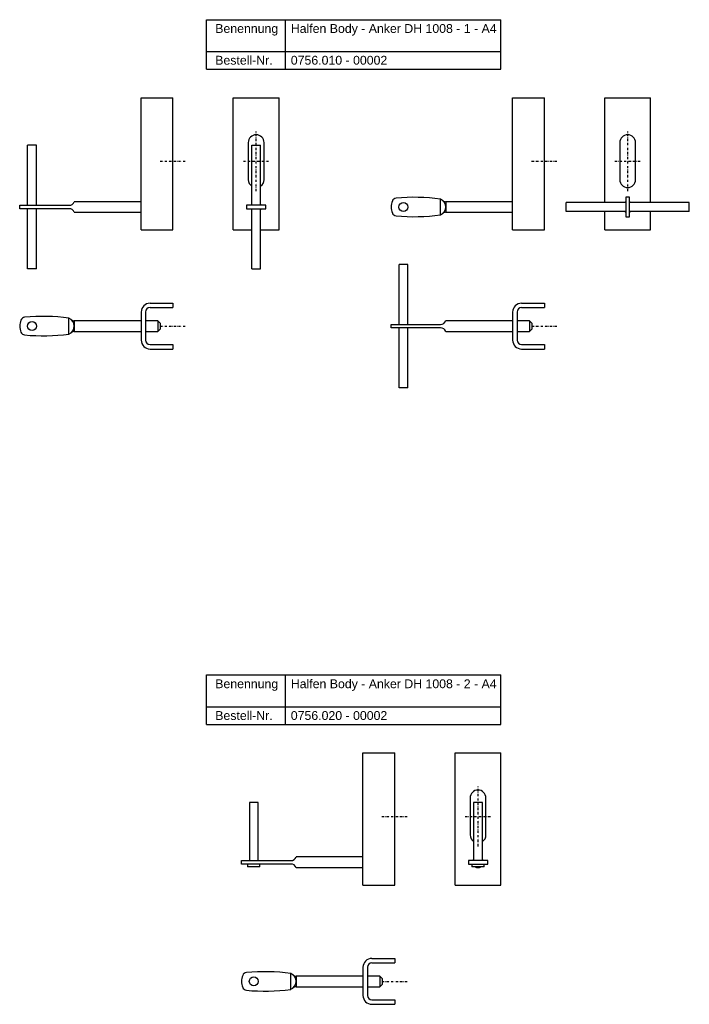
# Model space of a CAD drawing. Header units: millimetres. Extents: x -1269 to -889, y 268 to 826.
import ezdxf

# ---------------------------------------------------------------- set-up
doc = ezdxf.new("R2010")
doc.units = ezdxf.units.MM
doc.header["$LTSCALE"] = 10
doc.linetypes.add('STRICHPUNKT2', pattern=[0.5, 0.25, -0.125, 0, -0.125])
doc.layers.add('HALFEN', color=2, linetype='Continuous')
doc.styles.add('ARIAL50', font='ARIAL.TTF', dxfattribs={"height": 5})

msp = doc.modelspace()

# ---------------------------------------------------------------- linework, layer by layer
at = {"layer": 'HALFEN'}
for p, q in [((-1162.69, 826.41), (-995.49, 826.41)), ((-1162.69, 798.41), (-1162.69, 826.41)), ((-1117.72, 798.41), (-1117.72, 826.41)), ((-995.49, 798.41), (-995.49, 826.41)), ((-1162.69, 808.41), (-995.49, 808.41)), ((-1162.69, 798.41), (-995.49, 798.41)), ((-1199.74, 707.15), (-1199.74, 782.15)), ((-1199.74, 782.15), (-1181.74, 782.15)), ((-1181.74, 707.15), (-1181.74, 782.15)), ((-1147.43, 782.15), (-1121.43, 782.15)), ((-1147.43, 707.15), (-1147.43, 782.15)), ((-1121.43, 707.15), (-1121.43, 782.15)), ((-988.82, 707.15), (-988.82, 782.15)), ((-988.82, 782.15), (-970.82, 782.15)), ((-970.82, 707.15), (-970.82, 782.15)), ((-936.51, 782.15), (-910.51, 782.15)), ((-936.51, 722.65), (-936.51, 782.15)), ((-910.51, 722.65), (-910.51, 782.15)), ((-1264.24, 721.15), (-1264.24, 755.15)), ((-1259.24, 755.15), (-1264.24, 755.15)), ((-1259.24, 721.15), (-1259.24, 755.15)), ((-1138.93, 756.65), (-1138.93, 735.65)), ((-1136.93, 721.15), (-1136.93, 755.15)), ((-1136.93, 755.15), (-1131.93, 755.15)), ((-1131.93, 721.15), (-1131.93, 755.15)), ((-1129.93, 735.65), (-1129.93, 756.65)), ((-928.01, 756.65), (-928.01, 735.65)), ((-919.01, 735.65), (-919.01, 756.65)), ((-1268.74, 721.15), (-1240.74, 721.15)), ((-1268.74, 719.15), (-1268.74, 721.15)), ((-1199.74, 723.15), (-1237.74, 723.15)), ((-1029.82, 715.65), (-1029.82, 724.65)), ((-988.82, 723.15), (-1026.82, 723.15)), ((-1026.82, 723.15), (-1026.82, 717.15)), ((-924.51, 722.65), (-958.51, 722.65)), ((-958.51, 717.65), (-958.51, 722.65)), ((-888.51, 722.65), (-922.51, 722.65)), ((-888.51, 717.65), (-888.51, 722.65)), ((-1240.74, 719.15), (-1268.74, 719.15)), ((-1264.24, 685.15), (-1264.24, 719.15)), ((-1259.24, 685.15), (-1259.24, 719.15)), ((-1237.74, 717.15), (-1199.74, 717.15)), ((-1136.93, 685.15), (-1136.93, 719.15)), ((-1131.93, 685.15), (-1131.93, 719.15)), ((-1026.82, 717.15), (-988.82, 717.15)), ((-924.51, 717.65), (-958.51, 717.65)), ((-936.51, 707.15), (-936.51, 717.65)), ((-888.51, 717.65), (-922.51, 717.65)), ((-910.51, 707.15), (-910.51, 717.65)), ((-1199.74, 707.15), (-1181.74, 707.15)), ((-1147.43, 707.15), (-1136.93, 707.15)), ((-1131.93, 707.15), (-1121.43, 707.15)), ((-988.82, 707.15), (-970.82, 707.15)), ((-936.51, 707.15), (-910.51, 707.15)), ((-1053.32, 653.58), (-1053.32, 687.58)), ((-1048.32, 687.58), (-1053.32, 687.58)), ((-1048.32, 653.58), (-1048.32, 687.58)), ((-1259.24, 685.15), (-1264.24, 685.15)), ((-1136.93, 685.15), (-1131.93, 685.15)), ((-1194.74, 665.58), (-1181.74, 665.58)), ((-1181.74, 665.58), (-1181.74, 663.08)), ((-983.82, 665.58), (-970.82, 665.58)), ((-970.82, 665.58), (-970.82, 663.08)), ((-1199.74, 660.58), (-1199.74, 644.58)), ((-1197.24, 660.58), (-1197.24, 644.58)), ((-1194.74, 663.08), (-1181.74, 663.08)), ((-988.82, 660.58), (-988.82, 644.58)), ((-986.32, 660.58), (-986.32, 644.58)), ((-983.82, 663.08), (-970.82, 663.08)), ((-1240.74, 648.08), (-1240.74, 657.08)), ((-1199.74, 655.58), (-1237.74, 655.58)), ((-1237.74, 655.58), (-1237.74, 649.58)), ((-1190.24, 655.58), (-1197.24, 655.58)), ((-1188.74, 654.08), (-1190.24, 655.58)), ((-1190.24, 655.58), (-1190.24, 649.58)), ((-1188.74, 651.08), (-1188.74, 654.08)), ((-1057.82, 653.58), (-1029.82, 653.58)), ((-1057.82, 651.58), (-1057.82, 653.58)), ((-988.82, 655.58), (-1026.82, 655.58)), ((-979.32, 655.58), (-986.32, 655.58)), ((-977.82, 654.08), (-979.32, 655.58)), ((-979.32, 655.58), (-979.32, 649.58)), ((-977.82, 651.08), (-977.82, 654.08)), ((-1237.74, 649.58), (-1199.74, 649.58)), ((-1197.24, 649.58), (-1190.24, 649.58)), ((-1190.24, 649.58), (-1188.74, 651.08)), ((-1029.82, 651.58), (-1057.82, 651.58)), ((-1053.32, 617.58), (-1053.32, 651.58)), ((-1048.32, 617.58), (-1048.32, 651.58)), ((-1026.82, 649.58), (-988.82, 649.58)), ((-986.32, 649.58), (-979.32, 649.58)), ((-979.32, 649.58), (-977.82, 651.08)), ((-1194.74, 642.08), (-1181.74, 642.08)), ((-1194.74, 639.58), (-1181.74, 639.58)), ((-1181.74, 642.08), (-1181.74, 639.58)), ((-983.82, 642.08), (-970.82, 642.08)), ((-983.82, 639.58), (-970.82, 639.58)), ((-970.82, 642.08), (-970.82, 639.58)), ((-1048.32, 617.58), (-1053.32, 617.58)), ((-1162.69, 454.66), (-995.49, 454.66)), ((-1162.69, 426.66), (-1162.69, 454.66)), ((-1117.72, 426.66), (-1117.72, 454.66)), ((-995.49, 426.66), (-995.49, 454.66)), ((-1162.69, 436.66), (-995.49, 436.66)), ((-1162.69, 426.66), (-995.49, 426.66)), ((-1073.8, 335.4), (-1073.8, 410.4)), ((-1073.8, 410.4), (-1055.8, 410.4)), ((-1055.8, 335.4), (-1055.8, 410.4)), ((-1021.49, 410.4), (-995.49, 410.4)), ((-1021.49, 335.4), (-1021.49, 410.4)), ((-995.49, 335.4), (-995.49, 410.4)), ((-1138.3, 382.4), (-1138.3, 349.4)), ((-1133.3, 382.4), (-1138.3, 382.4)), ((-1133.3, 349.4), (-1133.3, 382.4)), ((-1012.99, 384.9), (-1012.99, 363.9)), ((-1010.99, 382.4), (-1010.99, 349.4)), ((-1005.99, 382.4), (-1010.99, 382.4)), ((-1005.99, 349.4), (-1005.99, 382.4)), ((-1003.99, 363.9), (-1003.99, 384.9)), ((-1142.8, 349.4), (-1114.8, 349.4)), ((-1142.8, 347.4), (-1142.8, 349.4)), ((-1114.8, 347.4), (-1142.8, 347.4)), ((-1139.3, 347.4), (-1139.3, 345.9)), ((-1132.3, 345.9), (-1132.3, 347.4)), ((-1073.8, 351.4), (-1111.8, 351.4)), ((-1011.99, 347.4), (-1011.99, 345.9)), ((-1004.99, 345.9), (-1004.99, 347.4)), ((-1132.3, 345.9), (-1139.3, 345.9)), ((-1111.8, 345.4), (-1073.8, 345.4)), ((-1004.99, 345.9), (-1011.99, 345.9)), ((-1073.8, 335.4), (-1055.8, 335.4)), ((-1021.49, 335.4), (-995.49, 335.4)), ((-1068.8, 293.83), (-1055.8, 293.83)), ((-1068.8, 291.33), (-1055.8, 291.33)), ((-1055.8, 293.83), (-1055.8, 291.33)), ((-1114.8, 276.33), (-1114.8, 285.33)), ((-1073.8, 288.83), (-1073.8, 272.83)), ((-1071.3, 288.83), (-1071.3, 272.83)), ((-1073.8, 283.83), (-1111.8, 283.83)), ((-1111.8, 283.83), (-1111.8, 277.83)), ((-1064.3, 283.83), (-1071.3, 283.83)), ((-1062.8, 282.33), (-1064.3, 283.83)), ((-1064.3, 283.83), (-1064.3, 277.83)), ((-1064.3, 277.83), (-1062.8, 279.33)), ((-1062.8, 279.33), (-1062.8, 282.33)), ((-1111.8, 277.83), (-1073.8, 277.83)), ((-1071.3, 277.83), (-1064.3, 277.83)), ((-1068.8, 270.33), (-1055.8, 270.33)), ((-1055.8, 270.33), (-1055.8, 267.83)), ((-1068.8, 267.83), (-1055.8, 267.83))]:
    msp.add_line(p, q, dxfattribs=at)
at = {"layer": 'HALFEN', "color": 1, "linetype": 'STRICHPUNKT2', "ltscale": 0.5}
for p, q in [((-1134.43, 729.15), (-1134.43, 763.15)), ((-923.51, 729.15), (-923.51, 763.15)), ((-1188.99, 746.15), (-1174.49, 746.15)), ((-1141.68, 746.15), (-1127.18, 746.15)), ((-978.07, 746.15), (-963.57, 746.15)), ((-930.76, 746.15), (-916.26, 746.15)), ((-1188.99, 652.58), (-1174.49, 652.58)), ((-978.07, 652.58), (-963.57, 652.58)), ((-1008.49, 357.4), (-1008.49, 391.4)), ((-1063.05, 374.4), (-1048.55, 374.4)), ((-1015.74, 374.4), (-1001.24, 374.4)), ((-1063.05, 280.83), (-1048.55, 280.83))]:
    msp.add_line(p, q, dxfattribs=at)
at = {"layer": 'HALFEN'}
for points in [[(-1139.93, 719.15), (-1128.93, 719.15), (-1128.93, 721.15), (-1139.93, 721.15)], [(-922.51, 714.65), (-922.51, 725.65), (-924.51, 725.65), (-924.51, 714.65)], [(-1013.99, 347.4), (-1002.99, 347.4), (-1002.99, 349.4), (-1013.99, 349.4)]]:
    msp.add_lwpolyline(points, close=True, dxfattribs=at)
for centre in [(-1050.82, 720.15), (-1261.74, 652.58), (-1135.8, 280.83)]:
    msp.add_circle(centre, 2.55, dxfattribs=at)
for centre, radius, start, end in [((-1134.43, 756.65), 4.5, 0, 180), ((-923.51, 756.65), 4.5, 0, 180), ((-1134.43, 735.65), 4.5, 180, 236.251), ((-1134.43, 735.65), 4.5, 303.749, 0), ((-923.51, 735.65), 4.5, 180, 0), ((-1240.57, 724.14), 3, 266.7539, 340.6263), ((-1134.43, 720.15), 3, 146.4427, 160.5288), ((-1134.43, 720.15), 3, 19.4712, 33.5573), ((-1047.17, 719.72), 10.66, 158.8429, 177.669), ((-1054.78, 722.66), 2.5, 95.5141, 158.8429), ((-1044.56, 616.81), 108.84, 82.2164, 95.5141), ((-1031.7, 720.15), 4.88, 292.6319, 67.3681), ((-1026.73, 725.77), 2.62, 229.1822, 268.1011), ((-923.51, 720.15), 3, 109.4712, 123.5573), ((-923.51, 720.15), 3, 56.4427, 70.5288), ((-1240.57, 716.15), 3, 19.3737, 93.2461), ((-1134.43, 720.15), 3, 199.4712, 213.5573), ((-1134.43, 720.15), 3, 326.4427, 340.5288), ((-1047.17, 720.58), 10.66, 182.331, 201.1571), ((-1054.78, 717.64), 2.5, 201.1571, 264.4859), ((-1044.56, 823.49), 108.84, 264.4859, 277.7836), ((-1026.73, 714.53), 2.62, 91.8989, 130.8178), ((-923.51, 720.15), 3, 236.4427, 250.5288), ((-923.51, 720.15), 3, 289.4712, 303.5573), ((-1194.74, 660.58), 5, 90, 180), ((-983.82, 660.58), 5, 90, 180), ((-1194.74, 660.58), 2.5, 90, 180), ((-983.82, 660.58), 2.5, 90, 180), ((-1258.09, 652.15), 10.66, 158.8429, 177.669), ((-1265.7, 655.09), 2.5, 95.5141, 158.8429), ((-1255.49, 549.24), 108.84, 82.2164, 95.5141), ((-1242.62, 652.58), 4.88, 292.6319, 67.3681), ((-1237.66, 658.2), 2.62, 229.1822, 268.1011), ((-1029.65, 656.58), 3, 266.7539, 340.6263), ((-1258.09, 653.01), 10.66, 182.331, 201.1571), ((-1265.7, 650.07), 2.5, 201.1571, 264.4859), ((-1255.49, 755.92), 108.84, 264.4859, 277.7836), ((-1237.66, 646.96), 2.62, 91.8989, 130.8178), ((-1029.65, 648.59), 3, 19.3737, 93.2461), ((-1194.74, 644.58), 5, 180, 270), ((-1194.74, 644.58), 2.5, 180, 270), ((-983.82, 644.58), 5, 180, 270), ((-983.82, 644.58), 2.5, 180, 270), ((-1008.49, 384.9), 4.5, 0, 180), ((-1008.49, 363.9), 4.5, 180, 236.251), ((-1008.49, 363.9), 4.5, 303.749, 0), ((-1114.63, 352.39), 3, 266.7539, 340.6263), ((-1114.63, 344.4), 3, 19.3737, 93.2461), ((-1008.49, 348.4), 3, 146.4427, 160.5288), ((-1008.49, 348.4), 3, 19.4712, 33.5573), ((-1008.49, 348.4), 3, 236.4427, 303.5573), ((-1068.8, 288.83), 5, 90, 180), ((-1068.8, 288.83), 2.5, 90, 180), ((-1139.76, 283.34), 2.5, 95.5141, 158.8429), ((-1129.54, 177.49), 108.84, 82.2164, 95.5141), ((-1116.68, 280.83), 4.88, 292.6319, 67.3681), ((-1132.15, 280.39), 10.66, 158.8429, 177.669), ((-1132.15, 281.26), 10.66, 182.331, 201.1571), ((-1111.71, 286.45), 2.62, 229.1822, 268.1011), ((-1139.76, 278.32), 2.5, 201.1571, 264.4859), ((-1129.54, 384.16), 108.84, 264.4859, 277.7836), ((-1111.71, 275.21), 2.62, 91.8989, 130.8178), ((-1068.8, 272.83), 5, 180, 270), ((-1068.8, 272.83), 2.5, 180, 270)]:
    msp.add_arc(centre, radius, start, end, dxfattribs=at)

# ---------------------------------------------------------------- texts
at = {"layer": 'HALFEN', "style": 'ARIAL50'}
for s, p in [('Benennung', (-1157.69, 818.91)), ('Halfen Body - Anker DH 1008 - 1 - A4', (-1114.78, 818.91)), ('Bestell-Nr.', (-1157.69, 800.91)), ('0756.010 - 00002', (-1114.78, 800.91)), ('Halfen Body - Anker DH 1008 - 2 - A4', (-1114.78, 447.16)), ('Benennung', (-1157.69, 447.16)), ('Bestell-Nr.', (-1157.69, 429.16)), ('0756.020 - 00002', (-1114.78, 429.16))]:
    msp.add_text(s, height=5, dxfattribs=at).set_placement(p)

doc.saveas('drawing.dxf')
